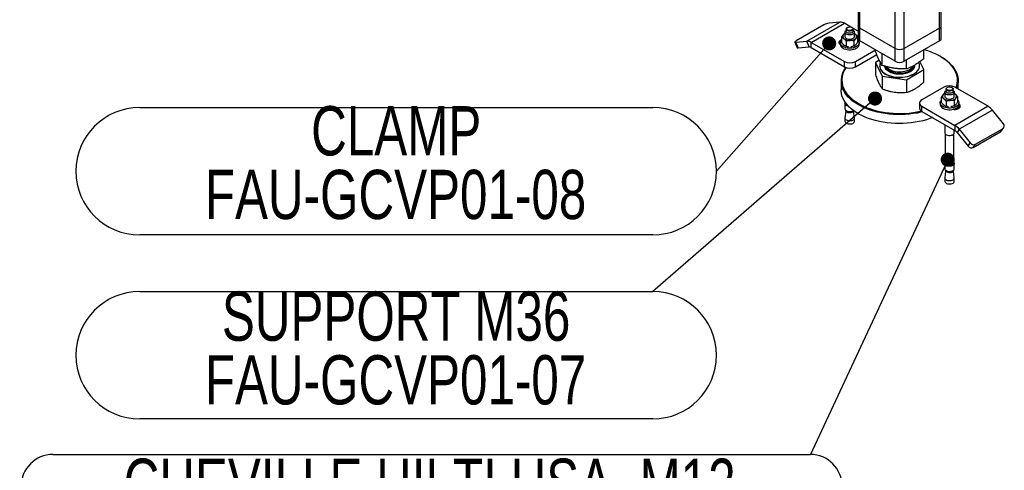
# Model space of a CAD drawing. Header units: millimetres. Extents: x 5 to 415, y 5 to 292.
# Tile 31 of 36: x 300 to 370, y 167 to 199. Entities that reach past the tile are written whole.
import ezdxf

# ---------------------------------------------------------------- set-up
doc = ezdxf.new("R2010")
doc.units = ezdxf.units.MM
doc.layers.add('NOTES', color=6, linetype='Continuous')
doc.layers.add('TRAIT-FORT', color=4, linetype='Continuous', lineweight=25)
doc.styles.add('SLDTEXTSTYLE0', font='TXT', dxfattribs={"width": 0.75})
doc.dimstyles.new('SLDDIMSTYLE2', dxfattribs={"dimtxt": 0.18, "dimasz": 1, "dimexe": 0, "dimexo": 0.0625, "dimgap": 0, "dimtad": 0, "dimtih": 1, "dimtoh": 1, "dimdec": 0, "dimrnd": 1e-09, "dimzin": 0, "dimdsep": 46, "dimtxsty": 'Standard', "dimblk1": 'DOT', "dimblk2": 'DOT', "dimsah": 1, "dimcen": 0.09, "dimadec": 0, "dimazin": 0, "dimtfac": 1, "dimtdec": 0, "dimtofl": 0, "dimtmove": 0, "dimatfit": 3, "dimldrblk": 'DOT', "dimfxl": 1, "dimfrac": 2, "dimtolj": 1, "dimtzin": 0, "dimarcsym": 0})

# ---------------------------------------------------------------- blocks, each defined once
blk = doc.blocks.new('SW_NOTE_5')
at = {"layer": 'NOTES', "color": 0}
for p, q in [((-36.478, 0), (0, 0)), ((0, -9.057), (-36.478, -9.057))]:
    blk.add_line(p, q, dxfattribs=at)
for centre, start, end in [((-36.478, -4.528), 90, 270), ((0, -4.528), 270, 90)]:
    blk.add_arc(centre, 4.528, start, end, dxfattribs=at)
at = {"layer": 'NOTES', "color": 0, "char_height": 3.5, "attachment_point": 2, "style": 'SLDTEXTSTYLE0'}
for s, insert in [('SUPPORT M36', (-18.246, 0.002)), ('FAU-GCVP01-07', (-18.286, -4.524))]:
    blk.add_mtext(s, dxfattribs=dict(at, insert=insert))
blk = doc.blocks.new('_Dot')
at = {"color": 0, "linetype": 'ByBlock', "lineweight": -2}
blk.add_line((-0.5, 0), (-1, 0), dxfattribs=at)
at = {"color": 0, "linetype": 'ByBlock', "const_width": 0.5}
blk.add_lwpolyline([(-0.25, 0, 1), (0.25, 0, 1)], format="xyb", close=True, dxfattribs=at)
blk = doc.blocks.new('SW_NOTE_6')
at = {"layer": 'NOTES', "color": 0}
for p, q in [((-53.836, 0.046), (0, 0.046)), ((0, -4.482), (-53.836, -4.482))]:
    blk.add_line(p, q, dxfattribs=at)
for centre, start, end in [((-53.836, -2.218), 90, 270), ((0, -2.218), 270, 90)]:
    blk.add_arc(centre, 2.264, start, end, dxfattribs=at)
at = {"layer": 'NOTES', "color": 0, "insert": (-27.061, -0.249), "char_height": 3.5, "attachment_point": 2, "style": 'SLDTEXTSTYLE0'}
blk.add_mtext('CHEVILLE HILTI HSA  M12', dxfattribs=at)
blk = doc.blocks.new('SW_NOTE_7')
at = {"layer": 'NOTES', "color": 0}
for p, q in [((-41.006, 4.528), (-4.528, 4.528)), ((-4.528, -4.528), (-41.006, -4.528))]:
    blk.add_line(p, q, dxfattribs=at)
for centre, start, end in [((-41.006, 0), 90, 270), ((-4.528, 0), 270, 90)]:
    blk.add_arc(centre, 4.528, start, end, dxfattribs=at)
at = {"layer": 'NOTES', "color": 0, "char_height": 3.5, "attachment_point": 2, "style": 'SLDTEXTSTYLE0'}
for s, insert in [('CLAMP', (-22.769, 4.627)), ('FAU-GCVP01-08', (-22.814, 0.101))]:
    blk.add_mtext(s, dxfattribs=dict(at, insert=insert))

msp = doc.modelspace()

# ---------------------------------------------------------------- linework, layer by layer
at = {"layer": 'TRAIT-FORT', "color": 4, "linetype": 'Continuous', "lineweight": 25}
for p, q in [((359.494, 222.787), (359.494, 198.533)), ((359.624, 198.352), (359.624, 222.712)), ((365.281, 198.352), (365.281, 221.471)), ((365.411, 198.533), (365.411, 221.35)), ((362.138, 196.9), (362.138, 221.155)), ((362.767, 196.9), (362.767, 221.133)), ((357.066, 198.578), (355.101, 197.444)), ((355.853, 197.415), (358.21, 198.776)), ((356.167, 197.331), (358.524, 198.691)), ((358.21, 198.776), (357.432, 198.706)), ((358.987, 198.424), (358.524, 198.691)), ((358.652, 198.283), (358.652, 198.124)), ((358.745, 198.397), (358.725, 198.385)), ((359.079, 198.385), (359.059, 198.397)), ((359.494, 198.132), (359.131, 198.341)), ((359.152, 198.124), (359.152, 198.283)), ((359.494, 198.533), (359.494, 197.626)), ((362.138, 196.9), (359.624, 198.352)), ((359.624, 197.445), (359.624, 198.352)), ((365.281, 198.352), (362.767, 196.9)), ((365.281, 197.445), (365.281, 198.352)), ((365.411, 197.626), (365.411, 198.533)), ((355.075, 197.345), (355.853, 197.415)), ((356.01, 197.01), (355.853, 197.415)), ((358.327, 197.689), (358.327, 197.326)), ((358.569, 198.056), (358.569, 197.761)), ((358.655, 197.415), (358.655, 197.052)), ((359.23, 197.079), (359.23, 197.442)), ((359.235, 197.761), (359.235, 198.056)), ((359.235, 197.979), (359.313, 197.926)), ((359.477, 197.38), (359.477, 197.743)), ((362.138, 195.993), (359.624, 197.445)), ((365.281, 197.445), (362.767, 195.993)), ((355.013, 197.358), (355.17, 196.953)), ((355.232, 196.94), (355.075, 197.345)), ((355.232, 196.94), (356.01, 197.01)), ((356.167, 197.331), (358.524, 195.97)), ((356.167, 196.968), (356.167, 197.331)), ((356.167, 196.968), (358.524, 195.607)), ((358.235, 197.308), (358.235, 197.194)), ((358.811, 197.024), (358.814, 197.024)), ((358.99, 197.024), (358.991, 197.024)), ((359.31, 195.97), (360.743, 196.798)), ((359.569, 197.194), (359.569, 197.308)), ((360.743, 196.682), (360.743, 196.799)), ((362.138, 195.993), (362.138, 196.9)), ((362.767, 195.993), (362.767, 196.9)), ((364.162, 196.178), (364.162, 196.799)), ((359.31, 195.607), (360.821, 196.48)), ((361.003, 196.072), (360.743, 195.918)), ((361.22, 195.701), (361.22, 196.523)), ((362.93, 195.45), (362.93, 196.087)), ((365.399, 196.31), (365.36, 196.333)), ((358.524, 195.607), (358.524, 195.97)), ((358.569, 195.584), (358.569, 195.481)), ((359.31, 195.607), (359.31, 195.97)), ((360.743, 195.918), (361.22, 194.938)), ((360.743, 195.918), (360.743, 195.018)), ((361.033, 195.675), (361.033, 195.666)), ((362.93, 194.686), (364.162, 195.415)), ((363.872, 195.666), (363.872, 195.675)), ((364.162, 195.415), (363.893, 195.968)), ((364.162, 194.515), (364.162, 195.415)), ((358.286, 194.609), (358.286, 193.974)), ((361.22, 194.938), (362.93, 194.686)), ((361.22, 194.938), (361.22, 194.037)), ((362.93, 194.686), (362.93, 193.786)), ((366.619, 194.018), (366.619, 194.609)), ((365.595, 194.156), (364.024, 193.249)), ((365.753, 194.02), (365.753, 193.862)), ((365.846, 194.134), (365.826, 194.122)), ((366.18, 194.122), (366.16, 194.134)), ((366.253, 193.862), (366.253, 194.02)), ((368.738, 192.795), (366.381, 194.156)), ((365.427, 193.063), (365.427, 193.426)), ((365.669, 193.794), (365.669, 193.499)), ((366.336, 193.499), (366.336, 193.794)), ((366.336, 193.716), (366.414, 193.663)), ((366.578, 193.48), (366.578, 193.118)), ((358.569, 192.989), (358.569, 192.622)), ((358.596, 193.063), (358.596, 192.989)), ((358.596, 192.545), (358.596, 192.522)), ((363.861, 193.022), (363.861, 192.659)), ((364.024, 192.432), (364.024, 192.795)), ((364.024, 192.795), (366.381, 191.435)), ((365.336, 193.045), (365.336, 192.932)), ((365.756, 193.152), (365.756, 192.789)), ((365.912, 192.761), (365.915, 192.761)), ((366.091, 192.761), (366.091, 192.761)), ((366.331, 193.179), (366.331, 192.816)), ((366.336, 192.572), (366.336, 192.598)), ((368.738, 192.795), (366.381, 191.435)), ((366.614, 192.615), (366.505, 192.678)), ((366.656, 192.636), (366.656, 192.854)), ((366.669, 192.932), (366.669, 193.045)), ((369.052, 192.517), (366.695, 191.156)), ((369.83, 191.549), (369.052, 192.517)), ((358.621, 192.453), (358.569, 191.973)), ((358.569, 191.961), (358.569, 191.728)), ((359.235, 191.973), (359.183, 192.453)), ((359.235, 191.728), (359.235, 191.961)), ((364.024, 192.432), (366.381, 191.072)), ((365.669, 191.482), (365.669, 190.913)), ((366.336, 190.913), (366.336, 191.097)), ((366.381, 191.435), (366.381, 191.072)), ((366.695, 191.156), (366.538, 190.932)), ((366.695, 191.156), (367.473, 190.189)), ((367.839, 190.09), (369.803, 191.224)), ((369.646, 191.001), (369.803, 191.224)), ((369.703, 191.053), (369.861, 191.276)), ((365.697, 190.836), (365.697, 188.726)), ((366.308, 188.726), (366.308, 190.836)), ((366.538, 190.932), (367.316, 189.965)), ((367.682, 189.867), (369.646, 191.001)), ((367.316, 189.965), (367.473, 190.189)), ((367.682, 189.867), (367.839, 190.09)), ((365.669, 188.726), (365.669, 188.359)), ((366.336, 188.359), (366.336, 188.726)), ((365.669, 187.699), (365.669, 187.465)), ((365.722, 188.19), (365.67, 187.71)), ((365.697, 188.282), (365.697, 188.259)), ((366.336, 187.71), (366.284, 188.19)), ((366.308, 188.259), (366.308, 188.282)), ((366.336, 187.465), (366.336, 187.699))]:
    msp.add_line(p, q, dxfattribs=at)
at = {"layer": 'TRAIT-FORT', "color": 4, "linetype": 'Continuous', "lineweight": 25, "flags": 128}
for points in [[(359.152, 198.184), (359.168, 198.172), (359.21, 198.131), (359.232, 198.084), (359.233, 198.036), (359.214, 197.989), (359.175, 197.946), (359.119, 197.91), (359.05, 197.884), (358.971, 197.868), (358.887, 197.864), (358.805, 197.872), (358.729, 197.892), (358.663, 197.922), (358.613, 197.96), (358.581, 198.005), (358.569, 198.053), (358.578, 198.101), (358.607, 198.146), (358.652, 198.184)], [(359.079, 198.385), (359.12, 198.354), (359.146, 198.315), (359.152, 198.274), (359.137, 198.234), (359.104, 198.198), (359.054, 198.168), (358.992, 198.148), (358.922, 198.139), (358.851, 198.142), (358.784, 198.156), (358.727, 198.18), (358.684, 198.213), (358.658, 198.251), (358.652, 198.292), (358.667, 198.332), (358.7, 198.368), (358.725, 198.385)], [(359.152, 198.124), (359.152, 198.116), (359.137, 198.075), (359.104, 198.039), (359.054, 198.01), (358.992, 197.99), (358.922, 197.981), (358.851, 197.983), (358.784, 197.997), (358.727, 198.021), (358.684, 198.054), (358.658, 198.092), (358.652, 198.124)], [(358.884, 198.434), (358.95, 198.431), (359.012, 198.417), (359.064, 198.394), (359.102, 198.362), (359.122, 198.326), (359.122, 198.288), (359.103, 198.251), (359.066, 198.219), (359.014, 198.195), (358.953, 198.181), (358.887, 198.178), (358.822, 198.186), (358.765, 198.205), (358.719, 198.233), (358.69, 198.267), (358.68, 198.305), (358.689, 198.343), (358.718, 198.377), (358.762, 198.406), (358.819, 198.425), (358.884, 198.434)], [(355.101, 197.444), (355.066, 197.422), (355.039, 197.401), (355.021, 197.383), (355.012, 197.368), (355.014, 197.356), (355.025, 197.348), (355.046, 197.345), (355.075, 197.345)], [(358.327, 197.524), (358.317, 197.521), (358.249, 197.49), (358.195, 197.45), (358.157, 197.405), (358.138, 197.356), (358.138, 197.306), (358.157, 197.257), (358.195, 197.211), (358.236, 197.18)], [(358.956, 196.924), (358.84, 196.925), (358.726, 196.937), (358.617, 196.96), (358.517, 196.994), (358.428, 197.037), (358.354, 197.089), (358.296, 197.147), (358.257, 197.21), (358.238, 197.276), (358.238, 197.344), (358.259, 197.41), (358.299, 197.472), (358.327, 197.502)], [(358.569, 197.761), (358.569, 197.758), (358.581, 197.71), (358.613, 197.666), (358.663, 197.627), (358.729, 197.597), (358.805, 197.577), (358.887, 197.569), (358.971, 197.573), (359.05, 197.589), (359.119, 197.616), (359.175, 197.651), (359.214, 197.694), (359.233, 197.741), (359.235, 197.761)], [(359.477, 197.502), (359.508, 197.468), (359.547, 197.405), (359.566, 197.339), (359.566, 197.272), (359.545, 197.206), (359.505, 197.143), (359.446, 197.085), (359.371, 197.034), (359.281, 196.991), (359.18, 196.958), (359.071, 196.936), (358.956, 196.924)], [(359.235, 197.977), (359.273, 197.955), (359.313, 197.926)], [(355.17, 196.953), (355.171, 196.951), (355.182, 196.943), (355.203, 196.94), (355.232, 196.94)], [(358.235, 197.194), (358.238, 197.163), (358.257, 197.097), (358.296, 197.034), (358.354, 196.975), (358.428, 196.924), (358.517, 196.88), (358.617, 196.847), (358.726, 196.823), (358.84, 196.811), (358.956, 196.811)], [(358.956, 196.811), (359.071, 196.822), (359.18, 196.845), (359.281, 196.878), (359.371, 196.921), (359.446, 196.972), (359.505, 197.03), (359.545, 197.093), (359.566, 197.159), (359.569, 197.194)], [(366.455, 194.113), (366.509, 194.269), (366.545, 194.432), (366.562, 194.595), (366.56, 194.759), (366.537, 194.923), (366.496, 195.085), (366.435, 195.245), (366.355, 195.402), (366.256, 195.555), (366.139, 195.705), (366.005, 195.849), (365.854, 195.988), (365.686, 196.12), (365.504, 196.245), (365.306, 196.363), (365.095, 196.473), (364.872, 196.574), (364.637, 196.665), (364.391, 196.748), (364.179, 196.809)], [(365.399, 196.31), (365.545, 196.222), (365.73, 196.095), (365.9, 195.96), (366.053, 195.82), (366.189, 195.674), (366.307, 195.522), (366.407, 195.367), (366.488, 195.207), (366.55, 195.045), (366.592, 194.881), (366.615, 194.715), (366.618, 194.549), (366.601, 194.383), (366.564, 194.219), (366.516, 194.078)], [(361.033, 195.666), (361.037, 195.604), (361.06, 195.508), (361.102, 195.414), (361.163, 195.323), (361.242, 195.238), (361.339, 195.158), (361.451, 195.086), (361.577, 195.021), (361.715, 194.966), (361.864, 194.921), (362.021, 194.886), (362.184, 194.862), (362.35, 194.849), (362.519, 194.848), (362.686, 194.858), (362.85, 194.88), (363.008, 194.912), (363.159, 194.955), (363.3, 195.009), (363.428, 195.071), (363.544, 195.142), (363.643, 195.22), (363.726, 195.305), (363.792, 195.394), (363.838, 195.487), (363.865, 195.583), (363.872, 195.666)], [(361.087, 195.901), (361.051, 195.807), (361.034, 195.71), (361.037, 195.613), (361.06, 195.517), (361.102, 195.423), (361.163, 195.332), (361.242, 195.247), (361.339, 195.167), (361.451, 195.095), (361.577, 195.03), (361.715, 194.975), (361.864, 194.93), (362.021, 194.895), (362.184, 194.871), (362.35, 194.858), (362.519, 194.857), (362.686, 194.867), (362.85, 194.889), (363.008, 194.921), (363.159, 194.965), (363.3, 195.018), (363.428, 195.08), (363.544, 195.151), (363.643, 195.229), (363.726, 195.314), (363.792, 195.403), (363.838, 195.497), (363.865, 195.592), (363.872, 195.689), (363.859, 195.786), (363.827, 195.881), (363.814, 195.908)], [(361.466, 195.625), (361.467, 195.624), (361.5, 195.545), (361.551, 195.47), (361.62, 195.401), (361.706, 195.337), (361.806, 195.281), (361.918, 195.233), (362.041, 195.195), (362.172, 195.167), (362.308, 195.15), (362.447, 195.144), (362.586, 195.149), (362.723, 195.165), (362.854, 195.192), (362.978, 195.23), (363.091, 195.277), (363.192, 195.332), (363.278, 195.395), (363.349, 195.465), (363.402, 195.539), (363.436, 195.617), (363.45, 195.68)], [(361.519, 195.612), (361.537, 195.587), (361.602, 195.516), (361.683, 195.45), (361.779, 195.392), (361.889, 195.342), (362.009, 195.301), (362.138, 195.271), (362.274, 195.251), (362.412, 195.242), (362.552, 195.245), (362.689, 195.258), (362.822, 195.283), (362.948, 195.318), (363.064, 195.362), (363.168, 195.416), (363.258, 195.477), (363.333, 195.545), (363.39, 195.619), (363.413, 195.658)], [(364.797, 191.986), (364.611, 191.917), (364.36, 191.836), (364.1, 191.765), (363.832, 191.705), (363.558, 191.655), (363.278, 191.617), (362.994, 191.589), (362.708, 191.573), (362.42, 191.569), (362.133, 191.576), (361.847, 191.594), (361.564, 191.624), (361.285, 191.665), (361.012, 191.717), (360.746, 191.78), (360.488, 191.853), (360.239, 191.936), (360.001, 192.029), (359.774, 192.132), (359.56, 192.243), (359.36, 192.362), (359.175, 192.489), (359.005, 192.623), (358.852, 192.764), (358.716, 192.91), (358.597, 193.061), (358.498, 193.217), (358.417, 193.376), (358.355, 193.539), (358.312, 193.703), (358.29, 193.868), (358.286, 193.974)], [(366.03, 193.602), (365.946, 193.604), (365.867, 193.618), (365.795, 193.643), (365.737, 193.678), (365.695, 193.719), (365.673, 193.766), (365.671, 193.814), (365.691, 193.861), (365.73, 193.904), (365.753, 193.921)], [(366.023, 193.876), (365.952, 193.879), (365.885, 193.893), (365.828, 193.917), (365.785, 193.95), (365.759, 193.988), (365.753, 194.029), (365.768, 194.069), (365.801, 194.106), (365.826, 194.122)], [(366.021, 193.915), (365.955, 193.918), (365.893, 193.931), (365.841, 193.955), (365.803, 193.987), (365.783, 194.023), (365.783, 194.061), (365.802, 194.098), (365.839, 194.13), (365.89, 194.154), (365.952, 194.168), (366.018, 194.171), (366.083, 194.163), (366.14, 194.144), (366.186, 194.116), (366.215, 194.082), (366.225, 194.044), (366.216, 194.006), (366.187, 193.971), (366.143, 193.943), (366.085, 193.924), (366.021, 193.915)], [(366.18, 194.122), (366.221, 194.091), (366.247, 194.052), (366.252, 194.011), (366.238, 193.971), (366.204, 193.935), (366.155, 193.906), (366.093, 193.886), (366.023, 193.876)], [(366.253, 193.921), (366.292, 193.889), (366.324, 193.845), (366.336, 193.797), (366.327, 193.749), (366.298, 193.704), (366.25, 193.664), (366.187, 193.633), (366.112, 193.612), (366.03, 193.602)], [(364.086, 192.397), (363.967, 192.369), (363.696, 192.314), (363.418, 192.27), (363.136, 192.237), (362.851, 192.215), (362.564, 192.205), (362.276, 192.206), (361.99, 192.219), (361.705, 192.243), (361.424, 192.278), (361.148, 192.325), (360.878, 192.382), (360.616, 192.45), (360.362, 192.529), (360.118, 192.617), (359.886, 192.715), (359.665, 192.821), (359.458, 192.937), (359.266, 193.06), (359.088, 193.19), (358.926, 193.328), (358.782, 193.471), (358.654, 193.62), (358.545, 193.774)], [(358.597, 193.83), (358.705, 193.679), (358.831, 193.532), (358.973, 193.39), (359.133, 193.255), (359.308, 193.126), (359.498, 193.004), (359.703, 192.891), (359.92, 192.785), (360.149, 192.689), (360.39, 192.602), (360.64, 192.525), (360.899, 192.457), (361.165, 192.401), (361.438, 192.355), (361.715, 192.32), (361.996, 192.296), (362.279, 192.284), (362.563, 192.282), (362.846, 192.292), (363.127, 192.314), (363.405, 192.346), (363.679, 192.39), (363.947, 192.444), (363.991, 192.454)], [(364.024, 193.249), (363.955, 193.2), (363.903, 193.145), (363.872, 193.085), (363.861, 193.022), (363.872, 192.959), (363.903, 192.899), (363.955, 192.844), (364.024, 192.795)], [(366.578, 193.239), (366.609, 193.206), (366.648, 193.142), (366.667, 193.076), (366.667, 193.009), (366.646, 192.943), (366.605, 192.88), (366.547, 192.822), (366.472, 192.771), (366.382, 192.728), (366.281, 192.695), (366.172, 192.673), (366.057, 192.661), (365.941, 192.662), (365.827, 192.674), (365.718, 192.697), (365.617, 192.731), (365.529, 192.774), (365.455, 192.826), (365.397, 192.884), (365.358, 192.948), (365.338, 193.014), (365.339, 193.081), (365.36, 193.147), (365.4, 193.21), (365.427, 193.239)], [(365.669, 193.499), (365.673, 193.471), (365.695, 193.424), (365.737, 193.383), (365.795, 193.348), (365.867, 193.323), (365.946, 193.309), (366.03, 193.307)], [(366.023, 193.718), (365.952, 193.72), (365.885, 193.734), (365.828, 193.758), (365.785, 193.791), (365.759, 193.829), (365.753, 193.862)], [(366.253, 193.862), (366.252, 193.853), (366.238, 193.812), (366.204, 193.776), (366.155, 193.747), (366.093, 193.727), (366.023, 193.718)], [(366.03, 193.307), (366.112, 193.317), (366.187, 193.338), (366.25, 193.37), (366.298, 193.409), (366.327, 193.454), (366.336, 193.499)], [(366.336, 193.714), (366.373, 193.692), (366.414, 193.663)], [(358.813, 192.804), (358.805, 192.805), (358.729, 192.825), (358.663, 192.855), (358.613, 192.893), (358.581, 192.938), (358.569, 192.986), (358.578, 193.034), (358.599, 193.069)], [(358.569, 192.622), (358.569, 192.618), (358.581, 192.57), (358.613, 192.526), (358.663, 192.487), (358.729, 192.457), (358.805, 192.438), (358.887, 192.43), (358.971, 192.433), (359.05, 192.449), (359.119, 192.476), (359.159, 192.499)], [(358.596, 192.522), (358.597, 192.508), (358.614, 192.463), (358.651, 192.422), (358.704, 192.388), (358.771, 192.363), (358.847, 192.348), (358.927, 192.346), (359.005, 192.356), (359.076, 192.377), (359.135, 192.408), (359.178, 192.447), (359.196, 192.474)], [(365.336, 192.932), (365.338, 192.9), (365.358, 192.834), (365.397, 192.771), (365.455, 192.713), (365.529, 192.661), (365.617, 192.618), (365.718, 192.584), (365.827, 192.56), (365.941, 192.548), (366.057, 192.548), (366.172, 192.559), (366.281, 192.582), (366.382, 192.615), (366.472, 192.658), (366.547, 192.709), (366.605, 192.767), (366.646, 192.83), (366.667, 192.896), (366.669, 192.932)], [(366.272, 192.58), (366.337, 192.572), (366.424, 192.572), (366.509, 192.583), (366.588, 192.605), (366.656, 192.636), (366.71, 192.676), (366.748, 192.721), (366.767, 192.77), (366.767, 192.82), (366.748, 192.869), (366.71, 192.915), (366.669, 192.946)], [(358.569, 191.973), (358.569, 191.958), (358.581, 191.91), (358.613, 191.866), (358.663, 191.827), (358.729, 191.797), (358.805, 191.777), (358.887, 191.769), (358.971, 191.773), (359.05, 191.789), (359.119, 191.815), (359.175, 191.851), (359.214, 191.894), (359.233, 191.941), (359.235, 191.973)], [(358.569, 191.728), (358.569, 191.725), (358.581, 191.677), (358.613, 191.632), (358.663, 191.594), (358.729, 191.564), (358.805, 191.544), (358.887, 191.536), (358.971, 191.54), (359.05, 191.556), (359.119, 191.582), (359.175, 191.618), (359.214, 191.661), (359.233, 191.708), (359.235, 191.728)], [(365.669, 190.913), (365.673, 190.885), (365.695, 190.839), (365.737, 190.797), (365.795, 190.762), (365.867, 190.737), (365.946, 190.723), (366.03, 190.721)], [(366.03, 190.721), (366.112, 190.731), (366.187, 190.752), (366.25, 190.784), (366.298, 190.823), (366.327, 190.869), (366.336, 190.913)], [(369.646, 191.001), (369.681, 191.027), (369.703, 191.053)], [(365.669, 188.359), (365.673, 188.331), (365.695, 188.285), (365.737, 188.243), (365.795, 188.208), (365.867, 188.183), (365.946, 188.169), (366.03, 188.167)], [(366.03, 188.535), (365.946, 188.537), (365.867, 188.551), (365.795, 188.576), (365.737, 188.61), (365.695, 188.652), (365.673, 188.699), (365.671, 188.747), (365.691, 188.794), (365.697, 188.803)], [(365.697, 188.726), (365.698, 188.712), (365.715, 188.667), (365.752, 188.626), (365.805, 188.592), (365.872, 188.567), (365.948, 188.553), (366.028, 188.551)], [(366.028, 188.551), (366.106, 188.56), (366.177, 188.581), (366.236, 188.612), (366.279, 188.651), (366.303, 188.695), (366.308, 188.726)], [(366.308, 188.803), (366.324, 188.778), (366.336, 188.73), (366.327, 188.682), (366.298, 188.637), (366.25, 188.597), (366.187, 188.566), (366.112, 188.545), (366.03, 188.535)], [(366.03, 188.167), (366.112, 188.177), (366.187, 188.198), (366.25, 188.23), (366.298, 188.269), (366.327, 188.315), (366.336, 188.359)], [(365.67, 187.71), (365.673, 187.671), (365.695, 187.624), (365.737, 187.583), (365.795, 187.548), (365.867, 187.523), (365.946, 187.509), (366.03, 187.507)], [(365.697, 188.259), (365.698, 188.245), (365.715, 188.2), (365.752, 188.159), (365.805, 188.125), (365.872, 188.1), (365.948, 188.086), (366.028, 188.083)], [(366.028, 188.083), (366.106, 188.093), (366.177, 188.114), (366.236, 188.145), (366.279, 188.184), (366.303, 188.228), (366.308, 188.259)], [(366.03, 187.507), (366.112, 187.517), (366.187, 187.538), (366.25, 187.569), (366.298, 187.609), (366.327, 187.654), (366.336, 187.702), (366.336, 187.71)], [(365.669, 187.465), (365.673, 187.438), (365.695, 187.391), (365.737, 187.349), (365.795, 187.315), (365.867, 187.29), (365.946, 187.276), (366.03, 187.274)], [(366.03, 187.274), (366.112, 187.283), (366.187, 187.305), (366.25, 187.336), (366.298, 187.376), (366.327, 187.421), (366.336, 187.465)]]:
    msp.add_lwpolyline(points, dxfattribs=at)
at = {"layer": 'TRAIT-FORT', "color": 4, "linetype": 'Continuous', "lineweight": 25}
for centre, radius, start, end in [((357.594, 197.658), 1.06, 98.77793, 119.89046), ((358.232, 198.231), 0.545, 57.65072, 92.35776), ((359.716, 198.555), 0.224, 185.6948, 245.62534), ((365.189, 198.555), 0.224, 294.37466, 354.3052), ((355.875, 196.87), 0.545, 57.65072, 92.35776), ((358.598, 197.759), 0.194, 139.61045, 236.50478), ((358.741, 197.63), 0.387, 116.5267, 138.86947), ((358.884, 198.149), 0.678, 234.50298, 274.93351), ((358.951, 198.049), 0.575, 269.1331, 314.40224), ((359.206, 197.764), 0.194, 319.61045, 56.50478), ((359.716, 197.648), 0.224, 185.6948, 245.62534), ((365.189, 197.648), 0.224, 294.37466, 354.3052), ((356.021, 196.738), 0.273, 57.65072, 92.35776), ((362.452, 197.507), 0.683, 242.60967, 297.39033), ((362.452, 196.6), 0.683, 242.60967, 297.39033), ((359.801, 194.613), 1.51, 140.79927, 213.76015), ((359.823, 194.656), 1.478, 143.3063, 213.976), ((358.917, 196.728), 0.854, 242.60967, 297.39033), ((358.917, 196.365), 0.854, 242.60967, 297.39033), ((365.988, 193.398), 0.854, 62.60967, 117.39033), ((365.699, 193.496), 0.194, 139.61045, 236.50478), ((365.842, 193.368), 0.387, 116.5267, 138.86947), ((365.985, 193.886), 0.678, 234.50298, 274.93351), ((366.052, 193.786), 0.575, 269.1331, 314.40224), ((366.307, 193.501), 0.194, 319.61045, 56.50478), ((358.805, 193.039), 0.214, 193.35909, 265.89414), ((364.139, 192.687), 0.279, 185.6948, 245.62534), ((368.14, 191.805), 1.157, 37.97873, 58.8941), ((365.783, 190.444), 1.157, 37.97873, 58.8941), ((369.683, 191.398), 0.211, 304.74205, 45.99964), ((366.082, 190.576), 0.579, 37.97873, 58.8941), ((367.559, 190.142), 0.302, 216.02569, 293.97204), ((367.717, 190.366), 0.302, 216.02569, 293.97204)]:
    msp.add_arc(centre, radius, start, end, dxfattribs=at)
for points, knots in [([(358.327, 197.689), (358.346, 197.726), (358.386, 197.8), (358.429, 197.856), (358.45, 197.885)], [0, 0, 0, 0, 0.493244, 1, 1, 1, 1]), ([(358.491, 197.597), (358.468, 197.615), (358.421, 197.651), (358.366, 197.676), (358.335, 197.686), (358.327, 197.689)], [0, 0, 0, 0, 0.413688, 0.838028, 1, 1, 1, 1]), ([(358.45, 197.885), (358.468, 197.904), (358.503, 197.944), (358.544, 197.974), (358.567, 197.987), (358.574, 197.99)], [0, 0, 0, 0, 0.413688, 0.8380277, 1, 1, 1, 1]), ([(358.655, 197.415), (358.629, 197.449), (358.575, 197.519), (358.519, 197.571), (358.491, 197.597)], [0, 0, 0, 0, 0.493244, 1, 1, 1, 1]), ([(358.943, 197.474), (358.902, 197.47), (358.82, 197.463), (358.724, 197.438), (358.67, 197.42), (358.655, 197.415)], [0, 0, 0, 0, 0.413688, 0.838028, 1, 1, 1, 1]), ([(359.23, 197.442), (359.184, 197.452), (359.091, 197.473), (358.993, 197.474), (358.943, 197.474)], [0, 0, 0, 0, 0.493244, 1, 1, 1, 1]), ([(359.354, 197.638), (359.337, 197.615), (359.301, 197.568), (359.26, 197.498), (359.237, 197.454), (359.23, 197.442)], [0, 0, 0, 0, 0.413688, 0.838028, 1, 1, 1, 1]), ([(359.313, 197.926), (359.336, 197.905), (359.383, 197.862), (359.438, 197.796), (359.469, 197.755), (359.477, 197.743)], [0, 0, 0, 0, 0.413688, 0.838028, 1, 1, 1, 1]), ([(359.477, 197.743), (359.458, 197.732), (359.418, 197.708), (359.375, 197.662), (359.354, 197.638)], [0, 0, 0, 0, 0.493244, 1, 1, 1, 1]), ([(358.491, 197.144), (358.468, 197.165), (358.421, 197.207), (358.366, 197.273), (358.335, 197.315), (358.327, 197.326)], [0, 0, 0, 0, 0.413688, 0.838028, 1, 1, 1, 1]), ([(358.655, 197.052), (358.629, 197.061), (358.575, 197.08), (358.519, 197.122), (358.491, 197.144)], [0, 0, 0, 0, 0.4932444, 1, 1, 1, 1]), ([(358.813, 197.024), (358.775, 197.029), (358.721, 197.036), (358.67, 197.048), (358.655, 197.052)], [0, 0, 0, 0, 0.708433, 1, 1, 1, 1]), ([(359.23, 197.079), (359.184, 197.064), (359.106, 197.038), (359.024, 197.03), (358.99, 197.026)], [0, 0, 0, 0, 0.587817, 1, 1, 1, 1]), ([(359.354, 197.184), (359.337, 197.165), (359.301, 197.125), (359.26, 197.096), (359.237, 197.083), (359.23, 197.079)], [0, 0, 0, 0, 0.413688, 0.838028, 1, 1, 1, 1]), ([(359.477, 197.38), (359.458, 197.344), (359.418, 197.269), (359.375, 197.213), (359.354, 197.184)], [0, 0, 0, 0, 0.493244, 1, 1, 1, 1]), ([(361.22, 195.701), (361.188, 195.749), (361.128, 195.839), (361.039, 195.997), (360.961, 196.155), (360.888, 196.318), (360.817, 196.488), (360.768, 196.615), (360.743, 196.682)], [0, 0, 0, 0, 0.202068, 0.3827, 0.555315, 0.692992, 0.838894, 1, 1, 1, 1]), ([(364.162, 196.178), (364.08, 196.112), (363.924, 195.986), (363.695, 195.826), (363.491, 195.702), (363.303, 195.603), (363.12, 195.52), (362.995, 195.474), (362.93, 195.45)], [0, 0, 0, 0, 0.202068, 0.3827, 0.555315, 0.692992, 0.838894, 1, 1, 1, 1]), ([(362.93, 195.45), (362.815, 195.449), (362.599, 195.447), (362.282, 195.469), (362, 195.506), (361.738, 195.558), (361.484, 195.621), (361.311, 195.674), (361.22, 195.701)], [0, 0, 0, 0, 0.202068, 0.3827, 0.555315, 0.692992, 0.838894, 1, 1, 1, 1]), ([(362.192, 195.085), (362.13, 195.096), (362.003, 195.119), (361.827, 195.18), (361.668, 195.261), (361.538, 195.362), (361.462, 195.457), (361.423, 195.537), (361.403, 195.594), (361.403, 195.631), (361.403, 195.647)], [0, 0, 0, 0, 0.143536, 0.29567, 0.454129, 0.615951, 0.777773, 0.857093, 0.936435, 1, 1, 1, 1]), ([(363.502, 195.711), (363.504, 195.686), (363.511, 195.623), (363.48, 195.524), (363.415, 195.416), (363.311, 195.314), (363.17, 195.223), (362.995, 195.148), (362.83, 195.104), (362.692, 195.081), (362.555, 195.067), (362.385, 195.063), (362.255, 195.078), (362.192, 195.085)], [0, 0, 0, 0, 0.067044, 0.16439, 0.261736, 0.364913, 0.472379, 0.582126, 0.691873, 0.745668, 0.799477, 0.902654, 1, 1, 1, 1]), ([(360.743, 195.018), (360.762, 194.962), (360.801, 194.851), (360.86, 194.694), (360.92, 194.546), (360.961, 194.46), (360.982, 194.416)], [0, 0, 0, 0, 0.247269, 0.495363, 0.746874, 1, 1, 1, 1]), ([(360.982, 194.416), (361.002, 194.377), (361.041, 194.298), (361.101, 194.198), (361.161, 194.11), (361.2, 194.062), (361.22, 194.037)], [0, 0, 0, 0, 0.246491, 0.494593, 0.746793, 1, 1, 1, 1]), ([(361.22, 194.037), (361.289, 194.011), (361.427, 193.959), (361.64, 193.893), (361.856, 193.837), (362.002, 193.812), (362.075, 193.8)], [0, 0, 0, 0, 0.2472686, 0.4953626, 0.746874, 1, 1, 1, 1]), ([(362.93, 193.786), (362.979, 193.799), (363.079, 193.826), (363.232, 193.882), (363.388, 193.95), (363.493, 194.009), (363.546, 194.039)], [0, 0, 0, 0, 0.247269, 0.495363, 0.746874, 1, 1, 1, 1]), ([(363.546, 194.039), (363.614, 194.082), (363.717, 194.146), (363.853, 194.249), (363.991, 194.36), (364.093, 194.452), (364.162, 194.515)], [0, 0, 0, 0, 0.328893, 0.494578, 0.657775, 1, 1, 1, 1]), ([(362.075, 193.8), (362.146, 193.791), (362.289, 193.773), (362.504, 193.765), (362.718, 193.768), (362.859, 193.78), (362.93, 193.786)], [0, 0, 0, 0, 0.246491, 0.494593, 0.746793, 1, 1, 1, 1]), ([(365.427, 193.426), (365.447, 193.463), (365.487, 193.537), (365.529, 193.594), (365.551, 193.622)], [0, 0, 0, 0, 0.493244, 1, 1, 1, 1]), ([(365.592, 193.334), (365.568, 193.352), (365.521, 193.388), (365.467, 193.413), (365.436, 193.423), (365.427, 193.426)], [0, 0, 0, 0, 0.413688, 0.838028, 1, 1, 1, 1]), ([(365.551, 193.622), (365.568, 193.642), (365.604, 193.681), (365.645, 193.711), (365.668, 193.724), (365.674, 193.727)], [0, 0, 0, 0, 0.413688, 0.838028, 1, 1, 1, 1]), ([(365.756, 193.152), (365.73, 193.187), (365.676, 193.257), (365.62, 193.308), (365.592, 193.334)], [0, 0, 0, 0, 0.493244, 1, 1, 1, 1]), ([(366.044, 193.211), (366.003, 193.207), (365.921, 193.2), (365.825, 193.175), (365.771, 193.157), (365.756, 193.152)], [0, 0, 0, 0, 0.413688, 0.838028, 1, 1, 1, 1]), ([(366.331, 193.179), (366.285, 193.19), (366.192, 193.211), (366.093, 193.211), (366.044, 193.211)], [0, 0, 0, 0, 0.493244, 1, 1, 1, 1]), ([(366.455, 193.375), (366.437, 193.352), (366.402, 193.306), (366.361, 193.235), (366.338, 193.191), (366.331, 193.179)], [0, 0, 0, 0, 0.413688, 0.838028, 1, 1, 1, 1]), ([(366.414, 193.663), (366.437, 193.642), (366.484, 193.599), (366.539, 193.533), (366.57, 193.492), (366.578, 193.48)], [0, 0, 0, 0, 0.413688, 0.838028, 1, 1, 1, 1]), ([(366.578, 193.48), (366.558, 193.469), (366.518, 193.445), (366.476, 193.399), (366.455, 193.375)], [0, 0, 0, 0, 0.493244, 1, 1, 1, 1]), ([(365.592, 192.881), (365.568, 192.902), (365.521, 192.945), (365.467, 193.011), (365.436, 193.052), (365.427, 193.063)], [0, 0, 0, 0, 0.413688, 0.838028, 1, 1, 1, 1]), ([(365.756, 192.789), (365.73, 192.799), (365.676, 192.818), (365.62, 192.86), (365.592, 192.881)], [0, 0, 0, 0, 0.4932444, 1, 1, 1, 1]), ([(365.913, 192.762), (365.876, 192.766), (365.822, 192.773), (365.771, 192.786), (365.756, 192.789)], [0, 0, 0, 0, 0.708433, 1, 1, 1, 1]), ([(366.331, 192.816), (366.285, 192.801), (366.207, 192.776), (366.125, 192.767), (366.091, 192.764)], [0, 0, 0, 0, 0.587817, 1, 1, 1, 1]), ([(366.455, 192.922), (366.437, 192.902), (366.402, 192.862), (366.361, 192.833), (366.338, 192.82), (366.331, 192.816)], [0, 0, 0, 0, 0.413688, 0.838028, 1, 1, 1, 1]), ([(366.578, 193.118), (366.558, 193.081), (366.518, 193.006), (366.476, 192.95), (366.455, 192.922)], [0, 0, 0, 0, 0.493244, 1, 1, 1, 1])]:
    msp.add_open_spline(points, degree=3, knots=knots, dxfattribs=at)

# ---------------------------------------------------------------- block references
at = {"layer": 'NOTES', "color": 211}
for name, p in [('SW_NOTE_7', (349.434, 188.176)), ('SW_NOTE_5', (344.906, 179.623)), ('SW_NOTE_6', (356.101, 167.995))]:
    msp.add_blockref(name, p, dxfattribs=at)

# ---------------------------------------------------------------- leaders
for points in [[(357.442, 197.264), (349.434, 188.176)], [(360.705, 193.344), (344.906, 179.623)], [(365.873, 188.998), (356.101, 167.995)]]:
    msp.add_leader(points, dimstyle='SLDDIMSTYLE2', dxfattribs=at)

doc.saveas('drawing.dxf')
